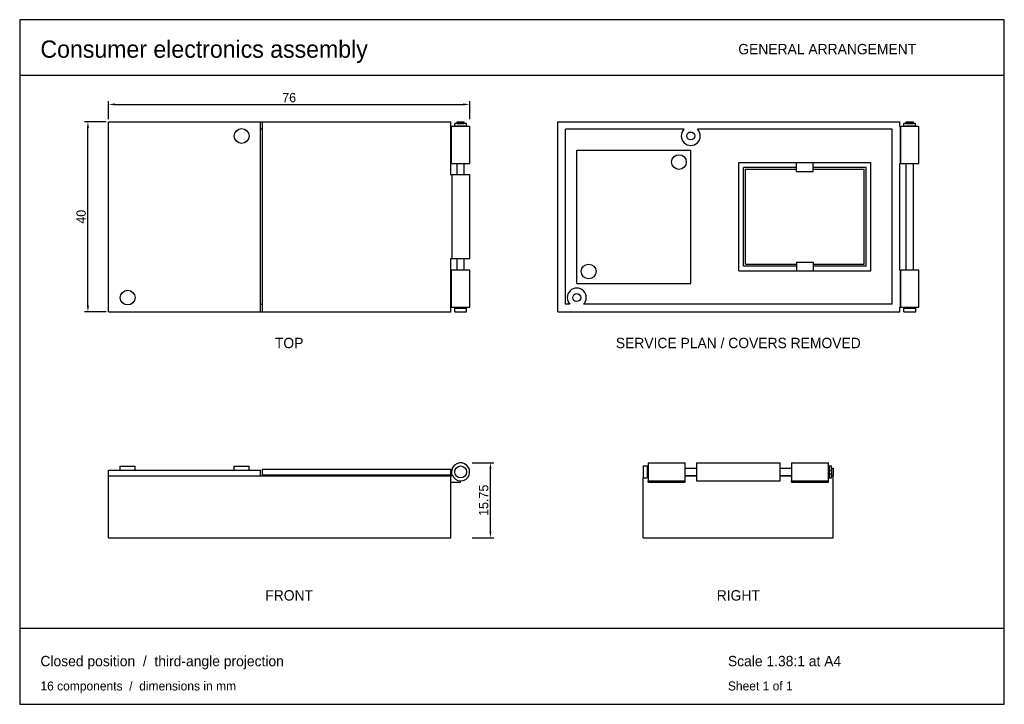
# Model space of a CAD drawing. Header units: millimetres. Extents: x 4 to 212, y 4 to 148.
import ezdxf
from ezdxf.enums import TextEntityAlignment as Align

# ---------------------------------------------------------------- set-up
doc = ezdxf.new("R2010")
doc.units = ezdxf.units.MM
for name, color, linetype, lineweight in [('ANNOTATIONS', 7, 'Continuous', 18), ('DIMENSIONS', 7, 'Continuous', 15), ('FRAME', 7, 'Continuous', 25), ('FRONT', 7, 'Continuous', 25), ('RIGHT', 7, 'Continuous', 25), ('SERVICE', 7, 'Continuous', 25), ('TOP', 7, 'Continuous', 25)]:
    doc.layers.add(name, color=color, linetype=linetype, lineweight=lineweight)
doc.dimstyles.get("Standard").update_dxf_attribs({"dimtxt": 2.5, "dimasz": 2.5, "dimexe": 1.25, "dimexo": 0.625, "dimtad": 1, "dimcen": 2.5, "dimazin": 3, "dimtfac": 1, "dimtmove": 0, "dimatfit": 3})

msp = doc.modelspace()

# ---------------------------------------------------------------- linework, layer by layer
at = {"layer": 'FRAME'}
for p, q in [((4.364, 136.727), (211.636, 136.727)), ((4.364, 20.364), (211.636, 20.364))]:
    msp.add_line(p, q, dxfattribs=at)
msp.add_lwpolyline([(4.364, 4.364), (211.636, 4.364), (211.636, 148.364), (4.364, 148.364)], close=True, dxfattribs=at)
at = {"layer": 'FRONT'}
for p, q in [((25.541, 53.598), (25.541, 54.448)), ((28.641, 53.598), (28.641, 54.448)), ((49.541, 53.598), (49.541, 54.448)), ((52.641, 53.598), (52.641, 54.448)), ((23.091, 52.398), (23.091, 53.598)), ((23.091, 53.598), (55.091, 53.598)), ((23.091, 39.398), (23.091, 52.398)), ((23.091, 52.398), (95.091, 52.398)), ((23.091, 52.398), (55.091, 52.398)), ((55.091, 52.398), (55.091, 53.598)), ((55.491, 52.648), (55.491, 53.848)), ((55.491, 53.848), (95.091, 53.848)), ((55.491, 52.648), (95.091, 52.648)), ((95.091, 52.648), (95.091, 53.848)), ((95.091, 53.848), (95.388, 53.848)), ((95.091, 52.648), (95.241, 52.648)), ((95.091, 39.398), (95.091, 52.398)), ((95.091, 52.398), (95.241, 52.398)), ((95.241, 53.148), (95.294, 53.148)), ((95.241, 53.148), (95.241, 52.398)), ((95.091, 51.098), (97.191, 51.098)), ((97.191, 51.098), (97.191, 51.348)), ((23.091, 39.398), (95.091, 39.398))]:
    msp.add_line(p, q, dxfattribs=at)
msp.add_circle((97.191, 53.248), 1.25, dxfattribs=at)
for start, end in [(-450, -176.98304), (-161.59152, -90)]:
    msp.add_arc((97.191, 53.248), 1.9, start, end, dxfattribs=at)
for points in [[(25.541, 54.448), (25.58, 54.448), (25.694, 54.448), (25.879, 54.448), (26.124, 54.448), (26.418, 54.448), (26.746, 54.448), (27.091, 54.448), (27.436, 54.448), (27.763, 54.448), (28.057, 54.448), (28.303, 54.448), (28.487, 54.448), (28.602, 54.448), (28.641, 54.448)], [(49.541, 54.448), (49.58, 54.448), (49.694, 54.448), (49.879, 54.448), (50.124, 54.448), (50.418, 54.448), (50.746, 54.448), (51.091, 54.448), (51.436, 54.448), (51.763, 54.448), (52.057, 54.448), (52.303, 54.448), (52.487, 54.448), (52.602, 54.448), (52.641, 54.448)]]:
    msp.add_open_spline(points, degree=1, dxfattribs=at)
at = {"layer": 'RIGHT'}
for p, q in [((135.636, 54.498), (136.436, 54.498)), ((136.436, 53.998), (136.636, 53.998)), ((136.636, 55.148), (144.436, 55.148)), ((144.436, 53.998), (146.836, 53.998)), ((146.836, 55.148), (164.436, 55.148)), ((164.436, 53.998), (166.836, 53.998)), ((166.836, 55.148), (174.636, 55.148)), ((174.636, 53.998), (174.736, 53.998)), ((174.786, 54.498), (175.236, 54.498)), ((175.286, 53.998), (175.636, 53.998)), ((135.636, 39.398), (135.636, 51.998)), ((135.636, 51.998), (136.436, 51.998)), ((136.436, 52.498), (136.636, 52.498)), ((136.436, 52.398), (136.636, 52.398)), ((144.436, 52.498), (146.836, 52.498)), ((144.436, 52.398), (146.836, 52.398)), ((164.436, 52.498), (166.836, 52.498)), ((164.436, 52.398), (166.836, 52.398)), ((174.636, 52.498), (174.736, 52.498)), ((174.636, 52.398), (174.786, 52.398)), ((174.736, 53.848), (174.786, 53.848)), ((174.736, 53.798), (174.786, 53.798)), ((174.736, 52.698), (174.786, 52.698)), ((174.736, 52.648), (174.786, 52.648)), ((174.786, 53.568), (175.236, 53.568)), ((174.786, 52.928), (175.236, 52.928)), ((174.786, 51.998), (175.236, 51.998)), ((175.236, 53.848), (175.286, 53.848)), ((175.236, 53.798), (175.286, 53.798)), ((175.236, 52.698), (175.286, 52.698)), ((175.236, 52.648), (175.286, 52.648)), ((175.236, 52.398), (175.636, 52.398)), ((175.286, 52.498), (175.636, 52.498)), ((175.636, 52.398), (175.636, 52.498)), ((175.636, 39.398), (175.636, 52.398)), ((136.636, 51.098), (136.636, 51.348)), ((136.636, 51.348), (144.436, 51.348)), ((136.636, 51.098), (144.436, 51.098)), ((144.436, 51.098), (144.436, 51.348)), ((146.836, 51.348), (164.436, 51.348)), ((166.836, 51.098), (166.836, 51.348)), ((166.836, 51.348), (174.636, 51.348)), ((166.836, 51.098), (174.636, 51.098)), ((174.636, 51.098), (174.636, 51.348)), ((135.636, 39.398), (175.636, 39.398))]:
    msp.add_line(p, q, dxfattribs=at)
for points in [[(135.636, 54.498), (135.636, 54.466), (135.636, 54.374), (135.636, 54.225), (135.636, 54.027), (135.636, 53.79), (135.636, 53.526), (135.636, 53.248), (135.636, 52.97), (135.636, 52.705), (135.636, 52.468), (135.636, 52.27), (135.636, 52.122), (135.636, 52.029), (135.636, 51.998)], [(136.436, 54.498), (136.436, 54.466), (136.436, 54.374), (136.436, 54.225), (136.436, 54.027), (136.436, 53.79), (136.436, 53.526), (136.436, 53.248), (136.436, 52.97), (136.436, 52.705), (136.436, 52.468), (136.436, 52.27), (136.436, 52.122), (136.436, 52.029), (136.436, 51.998)], [(136.636, 55.148), (136.636, 55.1), (136.636, 54.96), (136.636, 54.733), (136.636, 54.432), (136.636, 54.072), (136.636, 53.671), (136.636, 53.248), (136.636, 52.825), (136.636, 52.423), (136.636, 52.063), (136.636, 51.762), (136.636, 51.536), (136.636, 51.395), (136.636, 51.348)], [(144.436, 51.348), (144.436, 51.395), (144.436, 51.536), (144.436, 51.762), (144.436, 52.063), (144.436, 52.423), (144.436, 52.825), (144.436, 53.248), (144.436, 53.671), (144.436, 54.072), (144.436, 54.432), (144.436, 54.733), (144.436, 54.96), (144.436, 55.1), (144.436, 55.148)], [(146.836, 55.148), (146.836, 55.1), (146.836, 54.96), (146.836, 54.733), (146.836, 54.432), (146.836, 54.072), (146.836, 53.671), (146.836, 53.248), (146.836, 52.825), (146.836, 52.423), (146.836, 52.063), (146.836, 51.762), (146.836, 51.536), (146.836, 51.395), (146.836, 51.348)], [(164.436, 51.348), (164.436, 51.395), (164.436, 51.536), (164.436, 51.762), (164.436, 52.063), (164.436, 52.423), (164.436, 52.825), (164.436, 53.248), (164.436, 53.671), (164.436, 54.072), (164.436, 54.432), (164.436, 54.733), (164.436, 54.96), (164.436, 55.1), (164.436, 55.148)], [(166.836, 55.148), (166.836, 55.1), (166.836, 54.96), (166.836, 54.733), (166.836, 54.432), (166.836, 54.072), (166.836, 53.671), (166.836, 53.248), (166.836, 52.825), (166.836, 52.423), (166.836, 52.063), (166.836, 51.762), (166.836, 51.536), (166.836, 51.395), (166.836, 51.348)], [(174.636, 51.348), (174.636, 51.395), (174.636, 51.536), (174.636, 51.762), (174.636, 52.063), (174.636, 52.423), (174.636, 52.825), (174.636, 53.248), (174.636, 53.671), (174.636, 54.072), (174.636, 54.432), (174.636, 54.733), (174.636, 54.96), (174.636, 55.1), (174.636, 55.148)], [(174.736, 53.998), (174.736, 53.979), (174.736, 53.923), (174.736, 53.834), (174.736, 53.715), (174.736, 53.573), (174.736, 53.415), (174.736, 53.248), (174.736, 53.081), (174.736, 52.922), (174.736, 52.78), (174.736, 52.661), (174.736, 52.572), (174.736, 52.517), (174.736, 52.498)], [(175.286, 53.998), (175.286, 53.979), (175.286, 53.923), (175.286, 53.834), (175.286, 53.715), (175.286, 53.573), (175.286, 53.415), (175.286, 53.248), (175.286, 53.081), (175.286, 52.922), (175.286, 52.78), (175.286, 52.661), (175.286, 52.572), (175.286, 52.517), (175.286, 52.498)], [(175.636, 53.998), (175.636, 53.979), (175.636, 53.923), (175.636, 53.834), (175.636, 53.715), (175.636, 53.573), (175.636, 53.415), (175.636, 53.248), (175.636, 53.081), (175.636, 52.922), (175.636, 52.78), (175.636, 52.661), (175.636, 52.572), (175.636, 52.517), (175.636, 52.498)]]:
    msp.add_open_spline(points, degree=1, dxfattribs=at)
for points, knots in [([(174.786, 54.498), (174.786, 54.495), (174.786, 54.492), (174.786, 54.484), (174.786, 54.476), (174.786, 54.462), (174.786, 54.449), (174.786, 54.43), (174.786, 54.411), (174.786, 54.387), (174.786, 54.363), (174.786, 54.334), (174.786, 54.305), (174.786, 54.272), (174.786, 54.238), (174.786, 54.2), (174.786, 54.163), (174.786, 54.121), (174.786, 54.079), (174.786, 53.99), (174.786, 53.89), (174.786, 53.738), (174.786, 53.568)], [0, 0, 0, 0.0714286, 0.0714286, 0.1428571, 0.1428571, 0.2142857, 0.2142857, 0.2857143, 0.2857143, 0.3571429, 0.3571429, 0.4285714, 0.4285714, 0.5, 0.5, 0.5714286, 0.5714286, 0.6428571, 0.6428571, 0.7857143, 0.7857143, 1, 1, 1]), ([(175.236, 53.568), (175.236, 53.738), (175.236, 53.89), (175.236, 53.99), (175.236, 54.079), (175.236, 54.121), (175.236, 54.163), (175.236, 54.2), (175.236, 54.238), (175.236, 54.272), (175.236, 54.305), (175.236, 54.334), (175.236, 54.363), (175.236, 54.387), (175.236, 54.411), (175.236, 54.43), (175.236, 54.449), (175.236, 54.462), (175.236, 54.476), (175.236, 54.484), (175.236, 54.492), (175.236, 54.495), (175.236, 54.498)], [0, 0, 0, 0.2811245, 0.2811245, 0.4685408, 0.4685408, 0.562249, 0.562249, 0.6559571, 0.6559571, 0.7496653, 0.7496653, 0.8433735, 0.8433735, 0.9370816, 0.9370816, 1.0307898, 1.0307898, 1.124498, 1.124498, 1.2182061, 1.2182061, 1.3119143, 1.3119143, 1.3119143]), ([(174.786, 52.928), (174.786, 52.758), (174.786, 52.605), (174.786, 52.506), (174.786, 52.417), (174.786, 52.375), (174.786, 52.333), (174.786, 52.295), (174.786, 52.257), (174.786, 52.224), (174.786, 52.19), (174.786, 52.161), (174.786, 52.132), (174.786, 52.108), (174.786, 52.085), (174.786, 52.066), (174.786, 52.047), (174.786, 52.033), (174.786, 52.02), (174.786, 52.011), (174.786, 52.003), (174.786, 52), (174.786, 51.998)], [0, 0, 0, 0.2811245, 0.2811245, 0.4685408, 0.4685408, 0.562249, 0.562249, 0.6559571, 0.6559571, 0.7496653, 0.7496653, 0.8433735, 0.8433735, 0.9370816, 0.9370816, 1.0307898, 1.0307898, 1.124498, 1.124498, 1.2182061, 1.2182061, 1.3119143, 1.3119143, 1.3119143]), ([(175.236, 51.998), (175.236, 52), (175.236, 52.003), (175.236, 52.011), (175.236, 52.02), (175.236, 52.033), (175.236, 52.047), (175.236, 52.066), (175.236, 52.085), (175.236, 52.108), (175.236, 52.132), (175.236, 52.161), (175.236, 52.19), (175.236, 52.224), (175.236, 52.257), (175.236, 52.295), (175.236, 52.333), (175.236, 52.375), (175.236, 52.417), (175.236, 52.506), (175.236, 52.605), (175.236, 52.758), (175.236, 52.928)], [0, 0, 0, 0.0714286, 0.0714286, 0.1428571, 0.1428571, 0.2142857, 0.2142857, 0.2857143, 0.2857143, 0.3571429, 0.3571429, 0.4285714, 0.4285714, 0.5, 0.5, 0.5714286, 0.5714286, 0.6428571, 0.6428571, 0.7857143, 0.7857143, 1, 1, 1])]:
    msp.add_open_spline(points, degree=2, knots=knots, dxfattribs=at)
at = {"layer": 'SERVICE'}
for p, q in [((117.636, 86.909), (117.636, 126.909)), ((117.636, 126.909), (189.636, 126.909)), ((189.636, 125.909), (189.636, 126.909)), ((190.486, 126.059), (190.486, 126.509)), ((190.986, 126.559), (190.986, 126.909)), ((191.186, 126.509), (191.186, 126.559)), ((192.286, 126.509), (192.286, 126.559)), ((192.486, 126.559), (192.486, 126.909)), ((192.945, 126.059), (192.945, 126.509)), ((144.208, 125.309), (119.236, 125.309)), ((119.236, 88.509), (119.236, 125.309)), ((188.036, 125.309), (147.065, 125.309)), ((188.036, 88.509), (188.036, 125.309)), ((189.636, 125.909), (189.786, 125.909)), ((189.786, 125.909), (189.836, 125.909)), ((189.786, 118.109), (189.786, 125.909)), ((189.836, 118.109), (189.836, 125.909)), ((190.986, 125.909), (190.986, 126.009)), ((191.186, 126.009), (191.186, 126.059)), ((192.286, 126.009), (192.286, 126.059)), ((192.486, 125.909), (192.486, 126.009)), ((193.636, 118.109), (193.636, 125.909)), ((121.636, 92.909), (121.636, 120.909)), ((121.636, 120.909), (145.636, 120.909)), ((145.636, 92.909), (145.636, 120.909)), ((155.736, 95.509), (155.736, 118.309)), ((155.736, 118.309), (167.886, 118.309)), ((167.886, 118.309), (171.386, 118.309)), ((167.886, 116.459), (167.886, 118.309)), ((171.386, 118.309), (183.536, 118.309)), ((171.386, 116.459), (171.386, 118.309)), ((183.536, 95.509), (183.536, 118.309)), ((167.886, 117.309), (156.736, 117.309)), ((156.736, 96.509), (156.736, 117.309)), ((157.136, 96.909), (157.136, 116.909)), ((157.136, 116.909), (167.886, 116.909)), ((167.886, 116.459), (171.386, 116.459)), ((182.536, 117.309), (171.386, 117.309)), ((171.386, 116.909), (182.136, 116.909)), ((182.136, 96.909), (182.136, 116.909)), ((182.536, 96.509), (182.536, 117.309)), ((189.636, 118.109), (189.786, 118.109)), ((189.636, 95.709), (189.636, 118.109)), ((189.786, 118.109), (189.836, 118.109)), ((190.986, 95.709), (190.986, 118.109)), ((192.486, 95.709), (192.486, 118.109)), ((155.736, 95.509), (167.886, 95.509)), ((167.886, 96.509), (156.736, 96.509)), ((157.136, 96.909), (167.886, 96.909)), ((167.886, 97.359), (167.886, 95.509)), ((167.886, 97.359), (171.386, 97.359)), ((167.886, 95.509), (171.386, 95.509)), ((171.386, 97.359), (171.386, 95.509)), ((171.386, 96.909), (182.136, 96.909)), ((182.536, 96.509), (171.386, 96.509)), ((171.386, 95.509), (183.536, 95.509)), ((189.636, 95.709), (189.786, 95.709)), ((189.786, 87.909), (189.786, 95.709)), ((189.786, 95.709), (189.836, 95.709)), ((189.836, 87.909), (189.836, 95.709)), ((193.636, 87.909), (193.636, 95.709)), ((121.636, 92.909), (145.636, 92.909)), ((120.208, 88.509), (119.236, 88.509)), ((188.036, 88.509), (123.065, 88.509)), ((189.636, 86.909), (189.636, 87.909)), ((189.636, 87.909), (189.786, 87.909)), ((189.786, 87.909), (189.836, 87.909)), ((190.486, 86.909), (190.486, 87.709)), ((190.986, 87.709), (190.986, 87.909)), ((192.486, 87.709), (192.486, 87.909)), ((192.986, 86.909), (192.986, 87.709)), ((117.636, 86.909), (189.636, 86.909))]:
    msp.add_line(p, q, dxfattribs=at)
for centre, radius in [((145.636, 123.909), 0.83), ((143.136, 118.409), 1.55), ((124.136, 95.409), 1.55), ((121.636, 89.909), 0.83)]:
    msp.add_circle(centre, radius, dxfattribs=at)
for centre, start, end in [((145.636, 123.909), 135.573, 404.427), ((121.636, 89.909), -44.427, 224.427)]:
    msp.add_arc(centre, 2, start, end, dxfattribs=at)
for points, degree, knots in [([(192.945, 126.509), (192.899, 126.509), (192.854, 126.509), (192.785, 126.509), (192.716, 126.509), (192.626, 126.509), (192.536, 126.509), (192.429, 126.509), (192.323, 126.509), (192.204, 126.509), (192.085, 126.509), (191.833, 126.509), (191.575, 126.509), (191.45, 126.509), (191.325, 126.509), (191.209, 126.509), (191.092, 126.509), (190.99, 126.509), (190.887, 126.509), (190.802, 126.509), (190.717, 126.509), (190.654, 126.509), (190.591, 126.509), (190.552, 126.509), (190.513, 126.509), (190.5, 126.509), (190.486, 126.509)], 2, [0, 0, 0, 0.2059079, 0.2059079, 0.4118158, 0.4118158, 0.6177237, 0.6177237, 0.8236316, 0.8236316, 1.0295395, 1.0295395, 1.4413553, 1.4413553, 1.6472632, 1.6472632, 1.8531711, 1.8531711, 2.059079, 2.059079, 2.2649869, 2.2649869, 2.4708948, 2.4708948, 2.6768027, 2.6768027, 2.8827106, 2.8827106, 2.8827106]), ([(190.986, 126.909), (190.988, 126.909), (190.99, 126.909), (190.991, 126.909), (190.996, 126.909), (191, 126.909), (191.005, 126.909), (191.013, 126.909), (191.021, 126.909), (191.028, 126.909), (191.039, 126.909), (191.05, 126.909), (191.061, 126.909), (191.086, 126.909), (191.116, 126.909), (191.15, 126.909), (191.169, 126.909), (191.187, 126.909), (191.206, 126.909), (191.346, 126.909), (191.54, 126.909), (191.736, 126.909)], 3, [0, 0, 0, 0, 0.0714286, 0.0714286, 0.0714286, 0.1428571, 0.1428571, 0.1428571, 0.2142857, 0.2142857, 0.2142857, 0.2857143, 0.2857143, 0.2857143, 0.4285714, 0.4285714, 0.4285714, 0.5, 0.5, 0.5, 1, 1, 1, 1]), ([(190.986, 126.559), (190.988, 126.559), (190.99, 126.559), (190.991, 126.559), (190.996, 126.559), (191, 126.559), (191.005, 126.559), (191.013, 126.559), (191.021, 126.559), (191.028, 126.559), (191.039, 126.559), (191.05, 126.559), (191.061, 126.559), (191.086, 126.559), (191.116, 126.559), (191.15, 126.559), (191.169, 126.559), (191.187, 126.559), (191.206, 126.559), (191.346, 126.559), (191.54, 126.559), (191.736, 126.559)], 3, [0, 0, 0, 0, 0.0714286, 0.0714286, 0.0714286, 0.1428571, 0.1428571, 0.1428571, 0.2142857, 0.2142857, 0.2142857, 0.2857143, 0.2857143, 0.2857143, 0.4285714, 0.4285714, 0.4285714, 0.5, 0.5, 0.5, 1, 1, 1, 1]), ([(191.736, 126.909), (191.933, 126.909), (192.127, 126.909), (192.267, 126.909), (192.285, 126.909), (192.304, 126.909), (192.323, 126.909), (192.357, 126.909), (192.386, 126.909), (192.412, 126.909), (192.423, 126.909), (192.434, 126.909), (192.444, 126.909), (192.452, 126.909), (192.46, 126.909), (192.468, 126.909), (192.472, 126.909), (192.477, 126.909), (192.482, 126.909), (192.483, 126.909), (192.485, 126.909), (192.486, 126.909)], 3, [0, 0, 0, 0, 0.7853982, 0.7853982, 0.7853982, 0.8975979, 0.8975979, 0.8975979, 1.1219974, 1.1219974, 1.1219974, 1.2341971, 1.2341971, 1.2341971, 1.3463969, 1.3463969, 1.3463969, 1.4585966, 1.4585966, 1.4585966, 1.5707963, 1.5707963, 1.5707963, 1.5707963]), ([(191.736, 126.559), (191.933, 126.559), (192.127, 126.559), (192.267, 126.559), (192.285, 126.559), (192.304, 126.559), (192.323, 126.559), (192.357, 126.559), (192.386, 126.559), (192.412, 126.559), (192.423, 126.559), (192.434, 126.559), (192.444, 126.559), (192.452, 126.559), (192.46, 126.559), (192.468, 126.559), (192.472, 126.559), (192.477, 126.559), (192.482, 126.559), (192.483, 126.559), (192.485, 126.559), (192.486, 126.559)], 3, [0, 0, 0, 0, 0.7853982, 0.7853982, 0.7853982, 0.8975979, 0.8975979, 0.8975979, 1.1219974, 1.1219974, 1.1219974, 1.2341971, 1.2341971, 1.2341971, 1.3463969, 1.3463969, 1.3463969, 1.4585966, 1.4585966, 1.4585966, 1.5707963, 1.5707963, 1.5707963, 1.5707963]), ([(190.486, 126.059), (190.5, 126.059), (190.513, 126.059), (190.552, 126.059), (190.591, 126.059), (190.654, 126.059), (190.717, 126.059), (190.802, 126.059), (190.887, 126.059), (190.99, 126.059), (191.092, 126.059), (191.209, 126.059), (191.325, 126.059), (191.45, 126.059), (191.575, 126.059), (191.833, 126.059), (192.085, 126.059), (192.204, 126.059), (192.323, 126.059), (192.429, 126.059), (192.536, 126.059), (192.626, 126.059), (192.716, 126.059), (192.785, 126.059), (192.854, 126.059), (192.899, 126.059), (192.945, 126.059)], 2, [0, 0, 0, 0.0714286, 0.0714286, 0.1428571, 0.1428571, 0.2142857, 0.2142857, 0.2857143, 0.2857143, 0.3571429, 0.3571429, 0.4285714, 0.4285714, 0.5, 0.5, 0.6428571, 0.6428571, 0.7142857, 0.7142857, 0.7857143, 0.7857143, 0.8571429, 0.8571429, 0.9285714, 0.9285714, 1, 1, 1]), ([(190.986, 126.009), (190.988, 126.009), (190.99, 126.009), (190.991, 126.009), (190.996, 126.009), (191, 126.009), (191.005, 126.009), (191.013, 126.009), (191.021, 126.009), (191.028, 126.009), (191.039, 126.009), (191.05, 126.009), (191.061, 126.009), (191.086, 126.009), (191.116, 126.009), (191.15, 126.009), (191.169, 126.009), (191.187, 126.009), (191.206, 126.009), (191.346, 126.009), (191.54, 126.009), (191.736, 126.009)], 3, [0, 0, 0, 0, 0.0714286, 0.0714286, 0.0714286, 0.1428571, 0.1428571, 0.1428571, 0.2142857, 0.2142857, 0.2142857, 0.2857143, 0.2857143, 0.2857143, 0.4285714, 0.4285714, 0.4285714, 0.5, 0.5, 0.5, 1, 1, 1, 1]), ([(191.736, 126.009), (191.933, 126.009), (192.127, 126.009), (192.267, 126.009), (192.285, 126.009), (192.304, 126.009), (192.323, 126.009), (192.357, 126.009), (192.386, 126.009), (192.412, 126.009), (192.423, 126.009), (192.434, 126.009), (192.444, 126.009), (192.452, 126.009), (192.46, 126.009), (192.468, 126.009), (192.472, 126.009), (192.477, 126.009), (192.482, 126.009), (192.483, 126.009), (192.485, 126.009), (192.486, 126.009)], 3, [0, 0, 0, 0, 0.7853982, 0.7853982, 0.7853982, 0.8975979, 0.8975979, 0.8975979, 1.1219974, 1.1219974, 1.1219974, 1.2341971, 1.2341971, 1.2341971, 1.3463969, 1.3463969, 1.3463969, 1.4585966, 1.4585966, 1.4585966, 1.5707963, 1.5707963, 1.5707963, 1.5707963]), ([(190.486, 87.709), (190.489, 87.709), (190.492, 87.709), (190.494, 87.709), (190.502, 87.709), (190.51, 87.709), (190.518, 87.709), (190.531, 87.709), (190.544, 87.709), (190.557, 87.709), (190.574, 87.709), (190.592, 87.709), (190.61, 87.709), (190.633, 87.709), (190.655, 87.709), (190.678, 87.709), (190.705, 87.709), (190.732, 87.709), (190.759, 87.709), (190.79, 87.709), (190.821, 87.709), (190.852, 87.709), (190.887, 87.709), (190.922, 87.709), (190.957, 87.709), (190.995, 87.709), (191.033, 87.709), (191.071, 87.709), (191.112, 87.709), (191.153, 87.709), (191.194, 87.709), (191.364, 87.709), (191.549, 87.709), (191.736, 87.709)], 3, [0, 0, 0, 0, 0.0714286, 0.0714286, 0.0714286, 0.1428571, 0.1428571, 0.1428571, 0.2142857, 0.2142857, 0.2142857, 0.2857143, 0.2857143, 0.2857143, 0.3571429, 0.3571429, 0.3571429, 0.4285714, 0.4285714, 0.4285714, 0.5, 0.5, 0.5, 0.5714286, 0.5714286, 0.5714286, 0.6428571, 0.6428571, 0.6428571, 0.7142857, 0.7142857, 0.7142857, 1, 1, 1, 1]), ([(191.736, 87.709), (191.948, 87.709), (192.149, 87.709), (192.281, 87.709), (192.401, 87.709), (192.459, 87.709), (192.516, 87.709), (192.568, 87.709), (192.62, 87.709), (192.667, 87.709), (192.714, 87.709), (192.754, 87.709), (192.795, 87.709), (192.829, 87.709), (192.863, 87.709), (192.889, 87.709), (192.916, 87.709), (192.936, 87.709), (192.955, 87.709), (192.967, 87.709), (192.979, 87.709), (192.982, 87.709), (192.986, 87.709)], 2, [0, 0, 0, 0.3365992, 0.3365992, 0.5609987, 0.5609987, 0.6731984, 0.6731984, 0.7853982, 0.7853982, 0.8975979, 0.8975979, 1.0097976, 1.0097976, 1.1219974, 1.1219974, 1.2341971, 1.2341971, 1.3463969, 1.3463969, 1.4585966, 1.4585966, 1.5707963, 1.5707963, 1.5707963]), ([(190.486, 86.909), (190.489, 86.909), (190.492, 86.909), (190.494, 86.909), (190.502, 86.909), (190.51, 86.909), (190.518, 86.909), (190.531, 86.909), (190.544, 86.909), (190.557, 86.909), (190.574, 86.909), (190.592, 86.909), (190.61, 86.909), (190.633, 86.909), (190.655, 86.909), (190.678, 86.909), (190.705, 86.909), (190.732, 86.909), (190.759, 86.909), (190.79, 86.909), (190.821, 86.909), (190.852, 86.909), (190.887, 86.909), (190.922, 86.909), (190.957, 86.909), (190.995, 86.909), (191.033, 86.909), (191.071, 86.909), (191.112, 86.909), (191.153, 86.909), (191.194, 86.909), (191.364, 86.909), (191.549, 86.909), (191.736, 86.909)], 3, [0, 0, 0, 0, 0.0714286, 0.0714286, 0.0714286, 0.1428571, 0.1428571, 0.1428571, 0.2142857, 0.2142857, 0.2142857, 0.2857143, 0.2857143, 0.2857143, 0.3571429, 0.3571429, 0.3571429, 0.4285714, 0.4285714, 0.4285714, 0.5, 0.5, 0.5, 0.5714286, 0.5714286, 0.5714286, 0.6428571, 0.6428571, 0.6428571, 0.7142857, 0.7142857, 0.7142857, 1, 1, 1, 1]), ([(191.736, 86.909), (191.948, 86.909), (192.149, 86.909), (192.281, 86.909), (192.401, 86.909), (192.459, 86.909), (192.516, 86.909), (192.568, 86.909), (192.62, 86.909), (192.667, 86.909), (192.714, 86.909), (192.754, 86.909), (192.795, 86.909), (192.829, 86.909), (192.863, 86.909), (192.889, 86.909), (192.916, 86.909), (192.936, 86.909), (192.955, 86.909), (192.967, 86.909), (192.979, 86.909), (192.982, 86.909), (192.986, 86.909)], 2, [0, 0, 0, 0.3365992, 0.3365992, 0.5609987, 0.5609987, 0.6731984, 0.6731984, 0.7853982, 0.7853982, 0.8975979, 0.8975979, 1.0097976, 1.0097976, 1.1219974, 1.1219974, 1.2341971, 1.2341971, 1.3463969, 1.3463969, 1.4585966, 1.4585966, 1.5707963, 1.5707963, 1.5707963])]:
    msp.add_open_spline(points, degree=degree, knots=knots, dxfattribs=at)
for points in [[(193.636, 125.909), (193.589, 125.909), (193.448, 125.909), (193.222, 125.909), (192.921, 125.909), (192.561, 125.909), (192.159, 125.909), (191.736, 125.909), (191.314, 125.909), (190.912, 125.909), (190.552, 125.909), (190.251, 125.909), (190.025, 125.909), (189.884, 125.909), (189.836, 125.909)], [(189.839, 118.109), (189.836, 118.109)], [(189.836, 118.109), (189.884, 118.109), (190.025, 118.109), (190.251, 118.109), (190.552, 118.109), (190.912, 118.109), (191.314, 118.109), (191.736, 118.109), (192.159, 118.109), (192.561, 118.109), (192.921, 118.109), (193.222, 118.109), (193.448, 118.109), (193.589, 118.109), (193.636, 118.109)], [(193.636, 95.709), (193.589, 95.709), (193.448, 95.709), (193.222, 95.709), (192.921, 95.709), (192.561, 95.709), (192.159, 95.709), (191.736, 95.709), (191.314, 95.709), (190.912, 95.709), (190.552, 95.709), (190.251, 95.709), (190.025, 95.709), (189.884, 95.709), (189.836, 95.709)], [(189.839, 87.909), (189.836, 87.909)], [(189.836, 87.909), (189.884, 87.909), (190.025, 87.909), (190.251, 87.909), (190.552, 87.909), (190.912, 87.909), (191.314, 87.909), (191.736, 87.909), (192.159, 87.909), (192.561, 87.909), (192.921, 87.909), (193.222, 87.909), (193.448, 87.909), (193.589, 87.909), (193.636, 87.909)]]:
    msp.add_open_spline(points, degree=1, dxfattribs=at)
at = {"layer": 'TOP'}
for p, q in [((23.091, 86.909), (23.091, 126.909)), ((23.091, 126.909), (55.091, 126.909)), ((55.091, 126.909), (55.491, 126.909)), ((55.091, 86.909), (55.091, 126.909)), ((55.491, 86.909), (55.491, 126.909)), ((55.491, 126.909), (95.091, 126.909)), ((95.091, 115.709), (95.091, 126.909)), ((95.941, 126.059), (95.941, 126.509)), ((96.441, 126.559), (96.441, 126.909)), ((96.641, 126.509), (96.641, 126.559)), ((97.741, 126.509), (97.741, 126.559)), ((97.941, 126.559), (97.941, 126.909)), ((98.399, 126.059), (98.399, 126.509)), ((55.491, 125.309), (55.091, 125.309)), ((95.091, 125.909), (95.241, 125.909)), ((95.241, 125.909), (95.291, 125.909)), ((95.241, 118.109), (95.241, 125.909)), ((95.291, 118.109), (95.291, 125.909)), ((96.441, 125.909), (96.441, 126.009)), ((96.641, 126.009), (96.641, 126.059)), ((97.741, 126.009), (97.741, 126.059)), ((97.941, 125.909), (97.941, 126.009)), ((99.091, 118.109), (99.091, 125.909)), ((95.091, 118.109), (95.241, 118.109)), ((95.091, 115.709), (95.091, 118.109)), ((95.241, 118.109), (95.291, 118.109)), ((96.441, 115.709), (96.441, 118.109)), ((97.941, 115.709), (97.941, 118.109)), ((95.091, 115.709), (95.388, 115.709)), ((95.388, 98.109), (95.388, 115.709)), ((99.091, 98.109), (99.091, 115.709)), ((95.091, 95.709), (95.091, 98.109)), ((95.091, 86.909), (95.091, 98.109)), ((95.091, 98.109), (95.388, 98.109)), ((96.441, 95.709), (96.441, 98.109)), ((97.941, 95.709), (97.941, 98.109)), ((95.091, 95.709), (95.241, 95.709)), ((95.241, 87.909), (95.241, 95.709)), ((95.241, 95.709), (95.291, 95.709)), ((95.291, 87.909), (95.291, 95.709)), ((99.091, 87.909), (99.091, 95.709)), ((55.491, 88.509), (55.091, 88.509)), ((95.091, 87.909), (95.241, 87.909)), ((95.241, 87.909), (95.291, 87.909)), ((95.941, 86.909), (95.941, 87.709)), ((96.441, 87.709), (96.441, 87.909)), ((97.941, 87.709), (97.941, 87.909)), ((98.441, 86.909), (98.441, 87.709)), ((23.091, 86.909), (55.091, 86.909)), ((55.091, 86.909), (55.491, 86.909)), ((55.491, 86.909), (95.091, 86.909))]:
    msp.add_line(p, q, dxfattribs=at)
for centre in [(51.091, 123.909), (27.091, 89.909)]:
    msp.add_circle(centre, 1.55, dxfattribs=at)
for points, degree, knots in [([(98.399, 126.509), (98.354, 126.509), (98.308, 126.509), (98.239, 126.509), (98.17, 126.509), (98.08, 126.509), (97.991, 126.509), (97.884, 126.509), (97.777, 126.509), (97.658, 126.509), (97.539, 126.509), (97.288, 126.509), (97.03, 126.509), (96.905, 126.509), (96.78, 126.509), (96.663, 126.509), (96.547, 126.509), (96.444, 126.509), (96.341, 126.509), (96.257, 126.509), (96.172, 126.509), (96.109, 126.509), (96.045, 126.509), (96.006, 126.509), (95.967, 126.509), (95.954, 126.509), (95.941, 126.509)], 2, [0, 0, 0, 0.2059079, 0.2059079, 0.4118158, 0.4118158, 0.6177237, 0.6177237, 0.8236316, 0.8236316, 1.0295395, 1.0295395, 1.4413553, 1.4413553, 1.6472632, 1.6472632, 1.8531711, 1.8531711, 2.059079, 2.059079, 2.2649869, 2.2649869, 2.4708948, 2.4708948, 2.6768027, 2.6768027, 2.8827106, 2.8827106, 2.8827106]), ([(96.441, 126.909), (96.442, 126.909), (96.444, 126.909), (96.446, 126.909), (96.45, 126.909), (96.455, 126.909), (96.46, 126.909), (96.467, 126.909), (96.475, 126.909), (96.483, 126.909), (96.494, 126.909), (96.504, 126.909), (96.515, 126.909), (96.541, 126.909), (96.571, 126.909), (96.605, 126.909), (96.623, 126.909), (96.642, 126.909), (96.661, 126.909), (96.8, 126.909), (96.994, 126.909), (97.191, 126.909)], 3, [0, 0, 0, 0, 0.0714286, 0.0714286, 0.0714286, 0.1428571, 0.1428571, 0.1428571, 0.2142857, 0.2142857, 0.2142857, 0.2857143, 0.2857143, 0.2857143, 0.4285714, 0.4285714, 0.4285714, 0.5, 0.5, 0.5, 1, 1, 1, 1]), ([(96.441, 126.559), (96.442, 126.559), (96.444, 126.559), (96.446, 126.559), (96.45, 126.559), (96.455, 126.559), (96.46, 126.559), (96.467, 126.559), (96.475, 126.559), (96.483, 126.559), (96.494, 126.559), (96.504, 126.559), (96.515, 126.559), (96.541, 126.559), (96.571, 126.559), (96.605, 126.559), (96.623, 126.559), (96.642, 126.559), (96.661, 126.559), (96.8, 126.559), (96.994, 126.559), (97.191, 126.559)], 3, [0, 0, 0, 0, 0.0714286, 0.0714286, 0.0714286, 0.1428571, 0.1428571, 0.1428571, 0.2142857, 0.2142857, 0.2142857, 0.2857143, 0.2857143, 0.2857143, 0.4285714, 0.4285714, 0.4285714, 0.5, 0.5, 0.5, 1, 1, 1, 1]), ([(97.191, 126.909), (97.388, 126.909), (97.582, 126.909), (97.721, 126.909), (97.74, 126.909), (97.759, 126.909), (97.777, 126.909), (97.811, 126.909), (97.841, 126.909), (97.867, 126.909), (97.877, 126.909), (97.888, 126.909), (97.899, 126.909), (97.907, 126.909), (97.914, 126.909), (97.922, 126.909), (97.927, 126.909), (97.931, 126.909), (97.936, 126.909), (97.938, 126.909), (97.939, 126.909), (97.941, 126.909)], 3, [0, 0, 0, 0, 0.7853982, 0.7853982, 0.7853982, 0.8975979, 0.8975979, 0.8975979, 1.1219974, 1.1219974, 1.1219974, 1.2341971, 1.2341971, 1.2341971, 1.3463969, 1.3463969, 1.3463969, 1.4585966, 1.4585966, 1.4585966, 1.5707963, 1.5707963, 1.5707963, 1.5707963]), ([(97.191, 126.559), (97.388, 126.559), (97.582, 126.559), (97.721, 126.559), (97.74, 126.559), (97.759, 126.559), (97.777, 126.559), (97.811, 126.559), (97.841, 126.559), (97.867, 126.559), (97.877, 126.559), (97.888, 126.559), (97.899, 126.559), (97.907, 126.559), (97.914, 126.559), (97.922, 126.559), (97.927, 126.559), (97.931, 126.559), (97.936, 126.559), (97.938, 126.559), (97.939, 126.559), (97.941, 126.559)], 3, [0, 0, 0, 0, 0.7853982, 0.7853982, 0.7853982, 0.8975979, 0.8975979, 0.8975979, 1.1219974, 1.1219974, 1.1219974, 1.2341971, 1.2341971, 1.2341971, 1.3463969, 1.3463969, 1.3463969, 1.4585966, 1.4585966, 1.4585966, 1.5707963, 1.5707963, 1.5707963, 1.5707963]), ([(95.941, 126.059), (95.954, 126.059), (95.967, 126.059), (96.006, 126.059), (96.045, 126.059), (96.109, 126.059), (96.172, 126.059), (96.257, 126.059), (96.341, 126.059), (96.444, 126.059), (96.547, 126.059), (96.663, 126.059), (96.78, 126.059), (96.905, 126.059), (97.03, 126.059), (97.288, 126.059), (97.539, 126.059), (97.658, 126.059), (97.777, 126.059), (97.884, 126.059), (97.991, 126.059), (98.08, 126.059), (98.17, 126.059), (98.239, 126.059), (98.308, 126.059), (98.354, 126.059), (98.399, 126.059)], 2, [0, 0, 0, 0.0714286, 0.0714286, 0.1428571, 0.1428571, 0.2142857, 0.2142857, 0.2857143, 0.2857143, 0.3571429, 0.3571429, 0.4285714, 0.4285714, 0.5, 0.5, 0.6428571, 0.6428571, 0.7142857, 0.7142857, 0.7857143, 0.7857143, 0.8571429, 0.8571429, 0.9285714, 0.9285714, 1, 1, 1]), ([(96.441, 126.009), (96.442, 126.009), (96.444, 126.009), (96.446, 126.009), (96.45, 126.009), (96.455, 126.009), (96.46, 126.009), (96.467, 126.009), (96.475, 126.009), (96.483, 126.009), (96.494, 126.009), (96.504, 126.009), (96.515, 126.009), (96.541, 126.009), (96.571, 126.009), (96.605, 126.009), (96.623, 126.009), (96.642, 126.009), (96.661, 126.009), (96.8, 126.009), (96.994, 126.009), (97.191, 126.009)], 3, [0, 0, 0, 0, 0.0714286, 0.0714286, 0.0714286, 0.1428571, 0.1428571, 0.1428571, 0.2142857, 0.2142857, 0.2142857, 0.2857143, 0.2857143, 0.2857143, 0.4285714, 0.4285714, 0.4285714, 0.5, 0.5, 0.5, 1, 1, 1, 1]), ([(97.191, 126.009), (97.388, 126.009), (97.582, 126.009), (97.721, 126.009), (97.74, 126.009), (97.759, 126.009), (97.777, 126.009), (97.811, 126.009), (97.841, 126.009), (97.867, 126.009), (97.877, 126.009), (97.888, 126.009), (97.899, 126.009), (97.907, 126.009), (97.914, 126.009), (97.922, 126.009), (97.927, 126.009), (97.931, 126.009), (97.936, 126.009), (97.938, 126.009), (97.939, 126.009), (97.941, 126.009)], 3, [0, 0, 0, 0, 0.7853982, 0.7853982, 0.7853982, 0.8975979, 0.8975979, 0.8975979, 1.1219974, 1.1219974, 1.1219974, 1.2341971, 1.2341971, 1.2341971, 1.3463969, 1.3463969, 1.3463969, 1.4585966, 1.4585966, 1.4585966, 1.5707963, 1.5707963, 1.5707963, 1.5707963]), ([(99.091, 115.709), (99.072, 115.709), (99.052, 115.709), (98.996, 115.709), (98.939, 115.709), (98.847, 115.709), (98.754, 115.709), (98.631, 115.709), (98.507, 115.709), (98.356, 115.709), (98.206, 115.709), (98.035, 115.709), (97.864, 115.709), (97.679, 115.709), (97.495, 115.709), (97.113, 115.709), (96.735, 115.709), (96.555, 115.709), (96.375, 115.709), (96.212, 115.709), (96.048, 115.709), (95.908, 115.709), (95.768, 115.709), (95.656, 115.709), (95.545, 115.709), (95.466, 115.709), (95.388, 115.709)], 2, [0, 0, 0, 0.0714286, 0.0714286, 0.1428571, 0.1428571, 0.2142857, 0.2142857, 0.2857143, 0.2857143, 0.3571429, 0.3571429, 0.4285714, 0.4285714, 0.5, 0.5, 0.6428571, 0.6428571, 0.7142857, 0.7142857, 0.7857143, 0.7857143, 0.8571429, 0.8571429, 0.9285714, 0.9285714, 1, 1, 1]), ([(95.388, 98.109), (95.466, 98.109), (95.545, 98.109), (95.656, 98.109), (95.768, 98.109), (95.908, 98.109), (96.048, 98.109), (96.212, 98.109), (96.375, 98.109), (96.555, 98.109), (96.735, 98.109), (97.113, 98.109), (97.495, 98.109), (97.679, 98.109), (97.864, 98.109), (98.035, 98.109), (98.206, 98.109), (98.356, 98.109), (98.507, 98.109), (98.631, 98.109), (98.754, 98.109), (98.847, 98.109), (98.939, 98.109), (98.996, 98.109), (99.052, 98.109), (99.072, 98.109), (99.091, 98.109)], 2, [0, 0, 0, 0.2014503, 0.2014503, 0.4029006, 0.4029006, 0.6043509, 0.6043509, 0.8058012, 0.8058012, 1.0072515, 1.0072515, 1.410152, 1.410152, 1.6116023, 1.6116023, 1.8130526, 1.8130526, 2.0145029, 2.0145029, 2.2159532, 2.2159532, 2.4174035, 2.4174035, 2.6188538, 2.6188538, 2.8203041, 2.8203041, 2.8203041]), ([(95.941, 87.709), (95.944, 87.709), (95.946, 87.709), (95.949, 87.709), (95.957, 87.709), (95.964, 87.709), (95.972, 87.709), (95.985, 87.709), (95.998, 87.709), (96.011, 87.709), (96.029, 87.709), (96.047, 87.709), (96.065, 87.709), (96.087, 87.709), (96.11, 87.709), (96.133, 87.709), (96.16, 87.709), (96.187, 87.709), (96.214, 87.709), (96.245, 87.709), (96.276, 87.709), (96.307, 87.709), (96.342, 87.709), (96.377, 87.709), (96.412, 87.709), (96.45, 87.709), (96.488, 87.709), (96.526, 87.709), (96.567, 87.709), (96.608, 87.709), (96.649, 87.709), (96.818, 87.709), (97.004, 87.709), (97.191, 87.709)], 3, [0, 0, 0, 0, 0.0714286, 0.0714286, 0.0714286, 0.1428571, 0.1428571, 0.1428571, 0.2142857, 0.2142857, 0.2142857, 0.2857143, 0.2857143, 0.2857143, 0.3571429, 0.3571429, 0.3571429, 0.4285714, 0.4285714, 0.4285714, 0.5, 0.5, 0.5, 0.5714286, 0.5714286, 0.5714286, 0.6428571, 0.6428571, 0.6428571, 0.7142857, 0.7142857, 0.7142857, 1, 1, 1, 1]), ([(97.191, 87.709), (97.403, 87.709), (97.604, 87.709), (97.735, 87.709), (97.856, 87.709), (97.913, 87.709), (97.97, 87.709), (98.023, 87.709), (98.075, 87.709), (98.121, 87.709), (98.168, 87.709), (98.209, 87.709), (98.249, 87.709), (98.283, 87.709), (98.317, 87.709), (98.344, 87.709), (98.371, 87.709), (98.39, 87.709), (98.41, 87.709), (98.421, 87.709), (98.433, 87.709), (98.437, 87.709), (98.441, 87.709)], 2, [0, 0, 0, 0.3365992, 0.3365992, 0.5609987, 0.5609987, 0.6731984, 0.6731984, 0.7853982, 0.7853982, 0.8975979, 0.8975979, 1.0097976, 1.0097976, 1.1219974, 1.1219974, 1.2341971, 1.2341971, 1.3463969, 1.3463969, 1.4585966, 1.4585966, 1.5707963, 1.5707963, 1.5707963]), ([(95.941, 86.909), (95.944, 86.909), (95.946, 86.909), (95.949, 86.909), (95.957, 86.909), (95.964, 86.909), (95.972, 86.909), (95.985, 86.909), (95.998, 86.909), (96.011, 86.909), (96.029, 86.909), (96.047, 86.909), (96.065, 86.909), (96.087, 86.909), (96.11, 86.909), (96.133, 86.909), (96.16, 86.909), (96.187, 86.909), (96.214, 86.909), (96.245, 86.909), (96.276, 86.909), (96.307, 86.909), (96.342, 86.909), (96.377, 86.909), (96.412, 86.909), (96.45, 86.909), (96.488, 86.909), (96.526, 86.909), (96.567, 86.909), (96.608, 86.909), (96.649, 86.909), (96.818, 86.909), (97.004, 86.909), (97.191, 86.909)], 3, [0, 0, 0, 0, 0.0714286, 0.0714286, 0.0714286, 0.1428571, 0.1428571, 0.1428571, 0.2142857, 0.2142857, 0.2142857, 0.2857143, 0.2857143, 0.2857143, 0.3571429, 0.3571429, 0.3571429, 0.4285714, 0.4285714, 0.4285714, 0.5, 0.5, 0.5, 0.5714286, 0.5714286, 0.5714286, 0.6428571, 0.6428571, 0.6428571, 0.7142857, 0.7142857, 0.7142857, 1, 1, 1, 1]), ([(97.191, 86.909), (97.403, 86.909), (97.604, 86.909), (97.735, 86.909), (97.856, 86.909), (97.913, 86.909), (97.97, 86.909), (98.023, 86.909), (98.075, 86.909), (98.121, 86.909), (98.168, 86.909), (98.209, 86.909), (98.249, 86.909), (98.283, 86.909), (98.317, 86.909), (98.344, 86.909), (98.371, 86.909), (98.39, 86.909), (98.41, 86.909), (98.421, 86.909), (98.433, 86.909), (98.437, 86.909), (98.441, 86.909)], 2, [0, 0, 0, 0.3365992, 0.3365992, 0.5609987, 0.5609987, 0.6731984, 0.6731984, 0.7853982, 0.7853982, 0.8975979, 0.8975979, 1.0097976, 1.0097976, 1.1219974, 1.1219974, 1.2341971, 1.2341971, 1.3463969, 1.3463969, 1.4585966, 1.4585966, 1.5707963, 1.5707963, 1.5707963])]:
    msp.add_open_spline(points, degree=degree, knots=knots, dxfattribs=at)
for points in [[(99.091, 125.909), (99.043, 125.909), (98.903, 125.909), (98.676, 125.909), (98.376, 125.909), (98.015, 125.909), (97.614, 125.909), (97.191, 125.909), (96.768, 125.909), (96.367, 125.909), (96.006, 125.909), (95.705, 125.909), (95.479, 125.909), (95.339, 125.909), (95.291, 125.909)], [(95.294, 118.109), (95.291, 118.109)], [(95.291, 118.109), (95.339, 118.109), (95.479, 118.109), (95.705, 118.109), (96.006, 118.109), (96.367, 118.109), (96.768, 118.109), (97.191, 118.109), (97.614, 118.109), (98.015, 118.109), (98.376, 118.109), (98.676, 118.109), (98.903, 118.109), (99.043, 118.109), (99.091, 118.109)], [(99.091, 95.709), (99.043, 95.709), (98.903, 95.709), (98.676, 95.709), (98.376, 95.709), (98.015, 95.709), (97.614, 95.709), (97.191, 95.709), (96.768, 95.709), (96.367, 95.709), (96.006, 95.709), (95.705, 95.709), (95.479, 95.709), (95.339, 95.709), (95.291, 95.709)], [(95.294, 87.909), (95.291, 87.909)], [(95.291, 87.909), (95.339, 87.909), (95.479, 87.909), (95.705, 87.909), (96.006, 87.909), (96.367, 87.909), (96.768, 87.909), (97.191, 87.909), (97.614, 87.909), (98.015, 87.909), (98.376, 87.909), (98.676, 87.909), (98.903, 87.909), (99.043, 87.909), (99.091, 87.909)]]:
    msp.add_open_spline(points, degree=1, dxfattribs=at)

# ---------------------------------------------------------------- texts
at = {"layer": 'ANNOTATIONS'}
for s, height, p in [('Consumer electronics assembly', 3.63636, (8.727, 140.364)), ('GENERAL ARRANGEMENT', 2.18182, (155.636, 141.091)), ('Closed position  /  third-angle projection', 2.18182, (8.727, 12.364)), ('Scale 1.38:1 at A4', 2.18182, (153.455, 12.364)), ('16 components  /  dimensions in mm', 1.89091, (8.727, 7.273)), ('Sheet 1 of 1', 1.89091, (153.455, 7.273))]:
    msp.add_text(s, height=height, dxfattribs=at).set_placement(p)
for s, height, p in [('TOP', 2.1818, (61.091, 79.273)), ('SERVICE PLAN / COVERS REMOVED', 2.18182, (155.636, 79.273)), ('FRONT', 2.1818, (61.091, 26.182)), ('RIGHT', 2.1818, (155.636, 26.182))]:
    msp.add_text(s, height=height, dxfattribs=at).set_placement(p, align=Align.CENTER)

# ---------------------------------------------------------------- dimensions: what is measured, and where the dimension line sits
at = {"layer": 'DIMENSIONS'}
msp.add_linear_dim(base=(23.091, 130.545), p1=(23.091, 126.909), p2=(99.091, 126.909), dimstyle='Standard', override={"dimtxt": 1.963636, "dimasz": 1.309091, "dimexe": 0.690909, "dimexo": 0.545455, "dimgap": 0.436364, "dimdec": 2, "dimlfac": 1, "dimrnd": 0.01, "dimdsep": 46}, dxfattribs=at).render()
for base, p1, p2 in [((18.727, 86.909), (23.091, 86.909), (23.091, 126.909)), ((103.455, 39.398), (99.091, 39.398), (99.091, 55.148))]:
    msp.add_linear_dim(base=base, p1=p1, p2=p2, angle=90, dimstyle='Standard', override={"dimtxt": 1.963636, "dimasz": 1.309091, "dimexe": 0.690909, "dimexo": 0.545455, "dimgap": 0.436364, "dimdec": 2, "dimlfac": 1, "dimrnd": 0.01, "dimdsep": 46}, dxfattribs=at).render()

doc.saveas('drawing.dxf')
